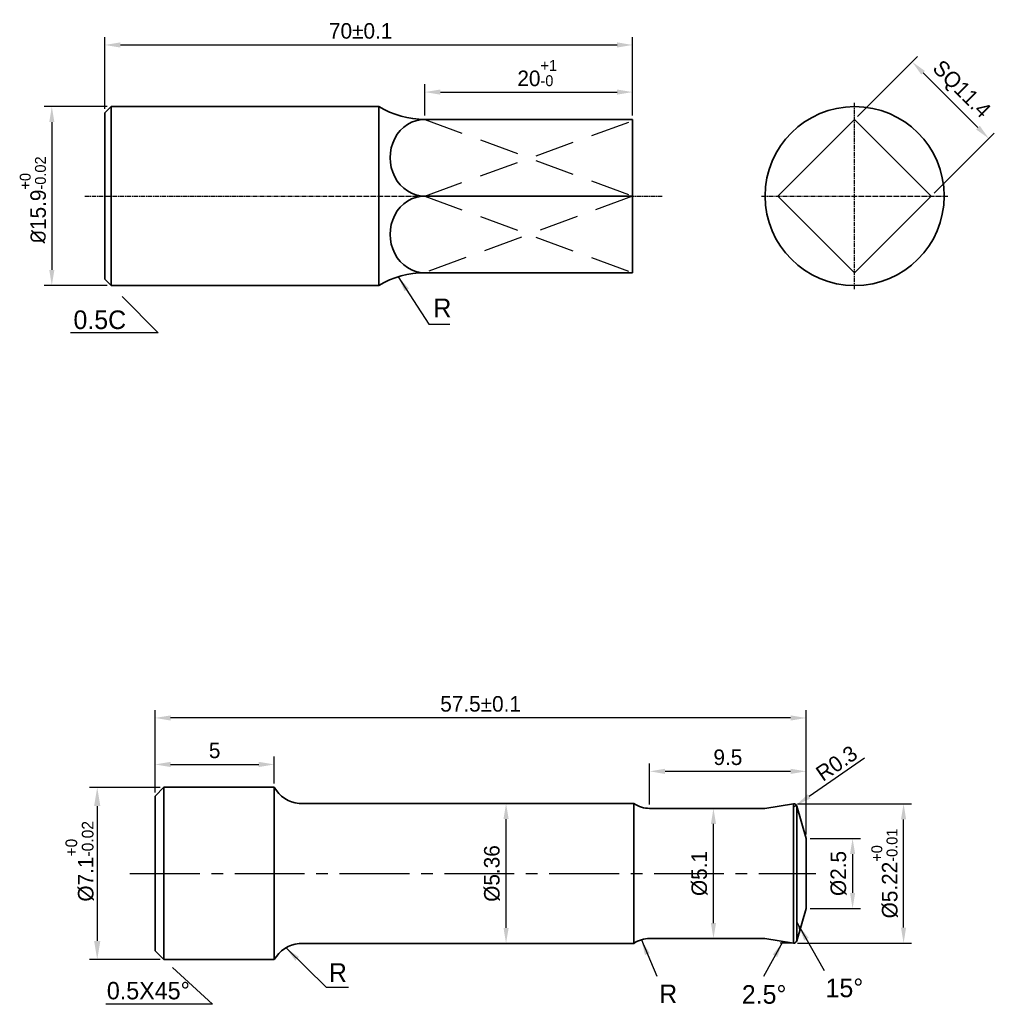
# Model space of a CAD drawing. Header units: millimetres. Extents: x 803 to 2752, y -982 to 289.
# Tile 18 of 22: x 1922 to 2079, y -303 to -144. Entities that reach past the tile are written whole.
import ezdxf

# ---------------------------------------------------------------- set-up
doc = ezdxf.new("R2010")
doc.units = ezdxf.units.MM
doc.linetypes.add('CENTER2', pattern=[1.125, 0.75, -0.125, 0.125, -0.125])
doc.linetypes.add('DASHED2', pattern=[9.525, 6.35, -3.175])
for name, color, linetype, lineweight in [('Layer1', 7, 'Continuous', 35), ('中心线', 1, 'CENTER2', 25), ('标注线', 3, 'Continuous', 30), ('粗实线', 7, 'Continuous', 35), ('虚线', 202, 'DASHED2', 30)]:
    doc.layers.add(name, color=color, linetype=linetype, lineweight=lineweight)
doc.dimstyles.new('ISO-25', dxfattribs={"dimtxt": 2.5, "dimasz": 2.5, "dimexe": 1.25, "dimexo": 0.625, "dimtad": 1, "dimdsep": 46, "dimtxsty": 'Standard', "dimcen": 2.5, "dimadec": 0, "dimazin": 0, "dimtfac": 1, "dimtmove": 0, "dimatfit": 3, "dimfxl": 1, "dimarcsym": 0})
doc.dimstyles.new('ISO-25$0', dxfattribs={"dimtxt": 2.5, "dimasz": 2.5, "dimexe": 1.25, "dimexo": 0.625, "dimgap": 1, "dimtad": 1, "dimtoh": 1, "dimtxsty": 'Standard', "dimcen": 2.5, "dimadec": 0, "dimazin": 0, "dimtfac": 1, "dimtofl": 0, "dimtmove": 0, "dimatfit": 3, "dimfxl": 1, "dimarcsym": 0})

# ---------------------------------------------------------------- blocks, each defined once
blk = doc.blocks.new('*D167')
at = {"layer": 'Defpoints', "color": 0, "transparency": 16777216}
for p in [(2020.69, -155.72), (1987.26, -160.11), (2020.69, -160.11)]:
    blk.add_point(p, dxfattribs=at)
at = {"layer": '标注线', "color": 0, "lineweight": -2, "transparency": 16777216}
for p, q in [((1987.26, -159.49), (1987.26, -154.47)), ((2020.69, -159.49), (2020.69, -154.47)), ((1989.76, -155.72), (2018.19, -155.72))]:
    blk.add_line(p, q, dxfattribs=at)
at = {"layer": '标注线', "color": 0, "transparency": 16777216}
for points in [[(1989.76, -155.31), (1989.76, -156.14), (1987.26, -155.72)], [(2018.19, -155.31), (2018.19, -156.14), (2020.69, -155.72)]]:
    blk.add_solid(points, dxfattribs=at)
at = {"layer": '标注线', "color": 0, "transparency": 16777216, "insert": (2005.34, -152.68), "char_height": 2.5, "attachment_point": 5}
blk.add_mtext('20{\\H0.7x;\\S+1^ -0;}', dxfattribs=at)
blk = doc.blocks.new('*D181')
at = {"layer": 'Defpoints', "color": 0, "transparency": 16777216}
for p in [(1936.76, -158.05), (1927.22, -186.85), (1936.76, -186.85)]:
    blk.add_point(p, dxfattribs=at)
at = {"layer": '标注线', "color": 0, "lineweight": -2, "transparency": 16777216}
for p, q in [((1936.13, -158.05), (1925.97, -158.05)), ((1927.22, -160.55), (1927.22, -184.35)), ((1936.13, -186.85), (1925.97, -186.85))]:
    blk.add_line(p, q, dxfattribs=at)
at = {"layer": '标注线', "color": 0, "transparency": 16777216}
for points in [[(1926.81, -160.55), (1927.64, -160.55), (1927.22, -158.05)], [(1926.81, -184.35), (1927.64, -184.35), (1927.22, -186.85)]]:
    blk.add_solid(points, dxfattribs=at)
at = {"layer": '标注线', "color": 0, "transparency": 16777216, "insert": (1924.18, -173.08), "char_height": 2.5, "attachment_point": 5, "rotation": 90}
blk.add_mtext('{\\fISOCPEUR|b0|i0|c134|p34;%%C}15.9{\\H0.7x;\\S+0^ -0.02;}', dxfattribs=at)
blk = doc.blocks.new('*D168')
at = {"layer": 'Defpoints', "color": 0, "transparency": 16777216}
for p in [(2020.69, -148.14), (1935.76, -159.05), (2020.69, -160.11)]:
    blk.add_point(p, dxfattribs=at)
at = {"layer": '标注线', "color": 0, "lineweight": -2, "transparency": 16777216}
for p, q in [((1935.76, -158.42), (1935.76, -146.89)), ((2020.69, -159.49), (2020.69, -146.89)), ((1938.26, -148.14), (2018.19, -148.14))]:
    blk.add_line(p, q, dxfattribs=at)
at = {"layer": '标注线', "color": 0, "transparency": 16777216}
for points in [[(1938.26, -147.72), (1938.26, -148.56), (1935.76, -148.14)], [(2018.19, -147.72), (2018.19, -148.56), (2020.69, -148.14)]]:
    blk.add_solid(points, dxfattribs=at)
at = {"layer": '标注线', "color": 0, "transparency": 16777216, "insert": (1976.93, -145.89), "char_height": 2.5, "attachment_point": 5}
blk.add_mtext('70%%P0.1', dxfattribs=at)
blk = doc.blocks.new('*D182')
at = {"layer": 'Defpoints', "color": 0, "transparency": 16777216}
for p in [(2065.69, -150.86), (2056.44, -160.11), (2068.77, -172.45)]:
    blk.add_point(p, dxfattribs=at)
at = {"layer": '标注线', "color": 0, "lineweight": -2, "transparency": 16777216}
for p, q in [((2056.88, -159.67), (2066.57, -149.97)), ((2076.26, -161.43), (2067.46, -152.62)), ((2069.22, -172.01), (2078.91, -162.31))]:
    blk.add_line(p, q, dxfattribs=at)
at = {"layer": '标注线', "color": 0, "transparency": 16777216}
for points in [[(2067.75, -152.33), (2067.16, -152.92), (2065.69, -150.86)], [(2076.56, -161.13), (2075.97, -161.72), (2078.03, -163.2)]]:
    blk.add_solid(points, dxfattribs=at)
at = {"layer": '标注线', "color": 0, "transparency": 16777216, "insert": (2073.45, -155.44), "char_height": 2.5, "attachment_point": 5, "rotation": 315}
blk.add_mtext('SQ11.4', dxfattribs=at)
blk = doc.blocks.new('*D232')
at = {"layer": 'Defpoints', "color": 0, "transparency": 16777216}
for p in [(1943.83, -256.44), (1943.83, -269.05), (2048.63, -275.84)]:
    blk.add_point(p, dxfattribs=at)
at = {"layer": '标注线', "color": 0, "lineweight": -2, "transparency": 16777216}
for p, q in [((1943.83, -268.42), (1943.83, -255.19)), ((2046.13, -256.44), (1946.33, -256.44)), ((2048.63, -275.22), (2048.63, -255.19))]:
    blk.add_line(p, q, dxfattribs=at)
at = {"layer": '标注线', "color": 0, "transparency": 16777216}
for points in [[(1946.33, -256.03), (1946.33, -256.86), (1943.83, -256.44)], [(2046.13, -256.03), (2046.13, -256.86), (2048.63, -256.44)]]:
    blk.add_solid(points, dxfattribs=at)
at = {"layer": '标注线', "color": 0, "transparency": 16777216, "insert": (1996.23, -254.19), "char_height": 2.5, "attachment_point": 5}
blk.add_mtext('57.5%%P0.1', dxfattribs=at)
blk = doc.blocks.new('*D233')
at = {"layer": 'Defpoints', "color": 0, "transparency": 16777216}
for p in [(1945.27, -267.61), (1934.53, -295.33), (1945.27, -295.33)]:
    blk.add_point(p, dxfattribs=at)
at = {"layer": '标注线', "color": 0, "lineweight": -2, "transparency": 16777216}
for p, q in [((1944.65, -267.61), (1933.28, -267.61)), ((1934.53, -270.61), (1934.53, -292.33)), ((1944.65, -295.33), (1933.28, -295.33))]:
    blk.add_line(p, q, dxfattribs=at)
at = {"layer": '标注线', "color": 0, "transparency": 16777216}
for points in [[(1934.03, -270.61), (1935.03, -270.61), (1934.53, -267.61)], [(1934.03, -292.33), (1935.03, -292.33), (1934.53, -295.33)]]:
    blk.add_solid(points, dxfattribs=at)
at = {"layer": '标注线', "color": 0, "transparency": 16777216, "insert": (1931.72, -279.51), "char_height": 2.5, "attachment_point": 5, "rotation": 90}
blk.add_mtext('%%C7.1{\\H0.75x;\\S+0^ -0.02;}', dxfattribs=at)
blk = doc.blocks.new('*D234')
at = {"layer": 'Defpoints', "color": 0, "transparency": 16777216}
for p in [(2046.63, -270.26), (2064.31, -270.26), (2046.63, -292.68)]:
    blk.add_point(p, dxfattribs=at)
at = {"layer": '标注线', "color": 0, "lineweight": -2, "transparency": 16777216}
for p, q in [((2047.26, -270.26), (2065.56, -270.26)), ((2064.31, -290.18), (2064.31, -272.76)), ((2047.26, -292.68), (2065.56, -292.68))]:
    blk.add_line(p, q, dxfattribs=at)
at = {"layer": '标注线', "color": 0, "transparency": 16777216}
for points in [[(2063.89, -272.76), (2064.72, -272.76), (2064.31, -270.26)], [(2063.89, -290.18), (2064.72, -290.18), (2064.31, -292.68)]]:
    blk.add_solid(points, dxfattribs=at)
at = {"layer": '标注线', "color": 0, "transparency": 16777216, "insert": (2061.27, -281.47), "char_height": 2.5, "attachment_point": 5, "rotation": 90}
blk.add_mtext('%%C5.22{\\H0.7x;\\S+0^ -0.01;}', dxfattribs=at)
blk = doc.blocks.new('*D235')
at = {"layer": 'Defpoints', "color": 0, "transparency": 16777216}
for p in [(2048.63, -275.84), (2048.63, -287.1), (2056.1, -287.1)]:
    blk.add_point(p, dxfattribs=at)
at = {"layer": '标注线', "color": 0, "lineweight": -2, "transparency": 16777216}
for p, q in [((2049.25, -275.84), (2057.35, -275.84)), ((2056.1, -278.34), (2056.1, -284.6)), ((2049.25, -287.1), (2057.35, -287.1))]:
    blk.add_line(p, q, dxfattribs=at)
at = {"layer": '标注线', "color": 0, "transparency": 16777216}
for points in [[(2055.69, -278.34), (2056.52, -278.34), (2056.1, -275.84)], [(2055.69, -284.6), (2056.52, -284.6), (2056.1, -287.1)]]:
    blk.add_solid(points, dxfattribs=at)
at = {"layer": '标注线', "color": 0, "transparency": 16777216, "insert": (2053.85, -281.47), "char_height": 2.5, "attachment_point": 5, "rotation": 90}
blk.add_mtext('%%C2.5', dxfattribs=at)
blk = doc.blocks.new('*D236')
at = {"layer": 'Defpoints', "color": 0, "transparency": 16777216}
for p in [(2033.71, -270.99), (2034.85, -270.99), (2032.74, -291.94)]:
    blk.add_point(p, dxfattribs=at)
at = {"layer": '标注线', "color": 0, "lineweight": -2, "transparency": 16777216}
for p, q in [((2034.22, -270.99), (2032.46, -270.99)), ((2033.71, -289.44), (2033.71, -273.49)), ((2033.37, -291.94), (2034.96, -291.94))]:
    blk.add_line(p, q, dxfattribs=at)
at = {"layer": '标注线', "color": 0, "transparency": 16777216}
for points in [[(2033.3, -273.49), (2034.13, -273.49), (2033.71, -270.99)], [(2033.3, -289.44), (2034.13, -289.44), (2033.71, -291.94)]]:
    blk.add_solid(points, dxfattribs=at)
at = {"layer": '标注线', "color": 0, "transparency": 16777216, "insert": (2031.46, -281.47), "char_height": 2.5, "attachment_point": 5, "rotation": 90}
blk.add_mtext('%%C5.1', dxfattribs=at)
blk = doc.blocks.new('*D237')
at = {"layer": 'Defpoints', "color": 0, "transparency": 16777216}
for p in [(1963.03, -263.92), (1963.03, -267.61), (1943.83, -269.05)]:
    blk.add_point(p, dxfattribs=at)
at = {"layer": '标注线', "color": 0, "lineweight": -2, "transparency": 16777216}
for p, q in [((1943.83, -268.42), (1943.83, -262.67)), ((1963.03, -266.98), (1963.03, -262.67)), ((1946.33, -263.92), (1960.53, -263.92))]:
    blk.add_line(p, q, dxfattribs=at)
at = {"layer": '标注线', "color": 0, "transparency": 16777216}
for points in [[(1946.33, -263.51), (1946.33, -264.34), (1943.83, -263.92)], [(1960.53, -263.51), (1960.53, -264.34), (1963.03, -263.92)]]:
    blk.add_solid(points, dxfattribs=at)
at = {"layer": '标注线', "color": 0, "transparency": 16777216, "insert": (1953.43, -261.67), "char_height": 2.5, "attachment_point": 5}
blk.add_mtext('5', dxfattribs=at)
blk = doc.blocks.new('*D238')
at = {"layer": 'Defpoints', "color": 0, "transparency": 16777216}
for p in [(2048.63, -265.03), (2023.42, -270.99), (2048.63, -275.84)]:
    blk.add_point(p, dxfattribs=at)
at = {"layer": '标注线', "color": 0, "lineweight": -2, "transparency": 16777216}
for p, q in [((2023.42, -270.37), (2023.42, -263.78)), ((2048.63, -275.22), (2048.63, -263.78)), ((2025.92, -265.03), (2046.13, -265.03))]:
    blk.add_line(p, q, dxfattribs=at)
at = {"layer": '标注线', "color": 0, "transparency": 16777216}
for points in [[(2025.92, -264.62), (2025.92, -265.45), (2023.42, -265.03)], [(2046.13, -264.62), (2046.13, -265.45), (2048.63, -265.03)]]:
    blk.add_solid(points, dxfattribs=at)
at = {"layer": '标注线', "color": 0, "transparency": 16777216, "insert": (2036.03, -262.78), "char_height": 2.5, "attachment_point": 5}
blk.add_mtext('9.5', dxfattribs=at)
blk = doc.blocks.new('*D239')
at = {"layer": 'Defpoints', "color": 0, "transparency": 16777216}
for p in [(2046.63, -270.76), (2047.04, -270.47)]:
    blk.add_point(p, dxfattribs=at)
at = {"layer": '标注线', "color": 0, "lineweight": -2, "transparency": 16777216}
for p, q in [((2058.04, -262.93), (2049.11, -269.06)), ((2046.63, -270.76), (2047.04, -270.47))]:
    blk.add_line(p, q, dxfattribs=at)
at = {"layer": '标注线', "color": 0, "transparency": 16777216}
blk.add_solid([(2048.87, -268.72), (2049.34, -269.4), (2047.04, -270.47)], dxfattribs=at)
at = {"layer": '标注线', "color": 0, "transparency": 16777216, "insert": (2053.54, -263.74), "char_height": 2.5, "attachment_point": 5, "rotation": 34.4561}
blk.add_mtext('R0.3', dxfattribs=at)
blk = doc.blocks.new('*D240')
at = {"layer": 'Defpoints', "color": 0, "transparency": 16777216}
for p in [(2000.33, -270.21), (2000.44, -270.21), (2000.69, -292.72)]:
    blk.add_point(p, dxfattribs=at)
at = {"layer": '标注线', "color": 0, "lineweight": -2, "transparency": 16777216}
for p, q in [((1999.81, -270.21), (1999.08, -270.21)), ((2000.33, -290.22), (2000.33, -272.71)), ((2000.07, -292.72), (1999.08, -292.72))]:
    blk.add_line(p, q, dxfattribs=at)
at = {"layer": '标注线', "color": 0, "transparency": 16777216}
for points in [[(1999.92, -272.71), (2000.75, -272.71), (2000.33, -270.21)], [(1999.92, -290.22), (2000.75, -290.22), (2000.33, -292.72)]]:
    blk.add_solid(points, dxfattribs=at)
at = {"layer": '标注线', "color": 0, "transparency": 16777216, "insert": (1998.08, -281.47), "char_height": 2.5, "attachment_point": 5, "rotation": 90}
blk.add_mtext('%%C5.36', dxfattribs=at)

msp = doc.modelspace()

# ---------------------------------------------------------------- linework, layer by layer
at = {"layer": 'Layer1', "ltscale": 2}
for p, q in [((1943.8332, -269.0457), (1945.2732, -267.6057)), ((1945.2732, -267.6057), (1945.2732, -281.4689)), ((1963.0319, -267.6057), (1945.2732, -267.6057)), ((1943.8332, -269.0457), (1943.8332, -293.8921)), ((1943.8332, -293.8921), (1943.8332, -269.0457)), ((2020.8993, -270.2135), (1967.0201, -270.2135)), ((2020.8993, -270.2135), (2020.8993, -292.7243)), ((2046.5782, -270.259), (2042.0044, -270.9946)), ((2046.5782, -292.6788), (2046.5782, -270.259)), ((2047.1126, -270.6167), (2048.6288, -275.8412)), ((2047.1126, -270.6167), (2047.1126, -292.3211)), ((2042.0044, -270.9946), (2023.425, -270.9946)), ((1945.2732, -295.3321), (1945.2732, -281.5784)), ((2047.1126, -292.3211), (2048.6288, -287.0966)), ((2020.8993, -292.7243), (1967.0201, -292.7243)), ((2042.0044, -291.9432), (2023.425, -291.9432)), ((2046.5782, -292.6788), (2042.0044, -291.9432)), ((1943.8332, -293.8921), (1945.2732, -295.3321)), ((1963.0319, -295.3321), (1945.2732, -295.3321))]:
    msp.add_line(p, q, dxfattribs=at)
for centre, radius, start, end in [((2023.425, -266.5206), 4.474, 235.63092, 270), ((2046.6324, -270.7561), 0.5, 16.18262, 96.222866), ((2023.425, -296.4172), 4.474, 90, 124.36908), ((2046.6324, -292.1817), 0.5, 263.777134, 343.81738)]:
    msp.add_arc(centre, radius, start, end, dxfattribs=at)
at = {"layer": '中心线', "linetype": 'CENTER2'}
for p, q in [((2056.4352, -187.4504), (2056.4352, -157.4504)), ((1932.5104, -172.4504), (2025.4455, -172.4504)), ((2041.4352, -172.4504), (2071.4352, -172.4504))]:
    msp.add_line(p, q, dxfattribs=at)
at = {"layer": '中心线', "ltscale": 15}
msp.add_line((1939.7812, -281.4689), (2050.2066, -281.4689), dxfattribs=at)
at = {"layer": '标注线'}
for p, q in [((2020.6867, -172.4504), (2020.6867, -172.4504)), ((1938.5308, -188.6248), (1944.356, -194.4499)), ((1944.356, -194.4499), (1930.2117, -194.4499)), ((2046.5782, -292.6788), (2044.4294, -292.6788))]:
    msp.add_line(p, q, dxfattribs=at)
at = {"layer": '标注线', "ltscale": 2}
for p, q in [((1946.6428, -296.5928), (1953.0852, -302.5226)), ((1953.0852, -302.5226), (1935.9389, -302.5226))]:
    msp.add_line(p, q, dxfattribs=at)
at = {"layer": '标注线'}
for centre, radius, start, end in [((2043.9695, -291.0598), 3.6654, 6.973028, 30.960954), ((2045.1984, -292.8581), 0.4912, 117.10836, 158.588639)]:
    msp.add_arc(centre, radius, start, end, dxfattribs=at)
at = {"layer": '粗实线'}
for p, q in [((1936.7582, -158.0487), (1935.7582, -159.0487)), ((1936.7582, -158.0487), (1979.8677, -158.0487)), ((1936.7582, -158.0487), (1936.7582, -172.4504)), ((1979.8677, -158.0487), (1979.8677, -186.8521)), ((1935.7582, -172.4504), (1935.7582, -159.0487)), ((1987.2591, -160.1118), (2020.6867, -160.1118)), ((2020.6867, -160.1118), (2020.6867, -172.4504)), ((1935.7582, -172.4504), (1935.7582, -185.8521)), ((1936.7582, -186.8521), (1936.7582, -172.4504)), ((1987.2591, -172.4504), (2020.6867, -172.4504)), ((2020.6867, -184.789), (2020.6867, -172.4504)), ((1987.2591, -184.789), (2020.6867, -184.789)), ((1936.7582, -186.8521), (1935.7582, -185.8521)), ((1936.7582, -186.8521), (1979.8677, -186.8521)), ((1963.0319, -267.6057), (1963.0319, -281.4689)), ((2048.6288, -275.8412), (2048.6288, -281.4689)), ((1963.0319, -295.3321), (1963.0319, -281.4689)), ((2048.6288, -287.0966), (2048.6288, -281.4689))]:
    msp.add_line(p, q, dxfattribs=at)
msp.add_lwpolyline([(2056.4352, -160.1118), (2044.0966, -172.4504), (2056.4352, -184.789), (2068.7737, -172.4504)], close=True, dxfattribs=at)
msp.add_circle((2056.4352, -172.4504), 14.4017, dxfattribs=at)
for centre, radius, start, end in [((1987.2591, -145.8405), 14.2714, 238.807706, 270), ((1987.2591, -199.0603), 14.2714, 90, 121.192294), ((1967.5043, -265.1194), 5.117, 209.069776, 264.570137), ((1967.5043, -297.8183), 5.117, 95.429863, 150.930224)]:
    msp.add_arc(centre, radius, start, end, dxfattribs=at)
msp.add_ellipse((1987.2591, -166.2811), major_axis=(0, -6.1693), ratio=0.90653668, start_param=3.14159265, end_param=6.28318531, dxfattribs=at)
at = {"layer": '粗实线', "extrusion": (0, 0, -1)}
msp.add_ellipse((1987.2591, -178.6197), major_axis=(0, 6.1693), ratio=0.90653668, start_param=3.14159265, end_param=6.28318531, dxfattribs=at)
at = {"layer": '虚线'}
for p, q in [((1987.2591, -172.4504), (2021.3117, -160.1118)), ((1987.2591, -160.1118), (2020.6867, -172.4504)), ((2020.6867, -172.4504), (1987.2591, -184.789)), ((1987.2591, -172.4504), (2020.6867, -184.789))]:
    msp.add_line(p, q, dxfattribs=at)

# ---------------------------------------------------------------- texts
at = {"layer": '标注线'}
for s, p in [('R', (1988.6331, -191.9543)), ('0.5C', (1930.7099, -193.8593)), ('R', (1971.8097, -298.9089))]:
    msp.add_text(s, height=3, dxfattribs=at).set_placement(p)
at = {"layer": '标注线', "ltscale": 2}
msp.add_text('0.5X45%%D', height=2.8, dxfattribs=at).set_placement((1936.0793, -301.7226))
at = {"layer": '标注线', "char_height": 3, "attachment_point": 1}
for s, width, insert in [('R', 2.961053, (2024.9802, -299.3367)), ('2.5%%D', 3.328958, (2038.2751, -299.4353)), ('15%%D', 5.168139, (2051.7507, -298.3796))]:
    msp.add_mtext_dynamic_manual_height_columns(s, width=width, gutter_width=15, heights=[0], dxfattribs=dict(at, insert=insert))

# ---------------------------------------------------------------- dimensions: what is measured, and where the dimension line sits
at = {"layer": '标注线'}
for base, p1, text, picture, middle in [((2020.6867, -148.1387), (1935.7582, -159.0487), '70%%P0.1', '*D168', (1976.9255, -148.1387)), ((2020.6867, -155.7236), (1987.2591, -160.1118), '20{\\H0.7x;\\S+1^ -0;}', '*D167', (2005.3393, -155.7236))]:
    dim = msp.add_linear_dim(base=base, p1=p1, p2=(2020.6867, -160.1118), text=text, dimstyle='ISO-25$0', dxfattribs=at)
    dim.commit()
    dim.dimension.update_dxf_attribs({"geometry": picture, "text_midpoint": middle, "dimtype": 160})
dim = msp.add_aligned_dim(p1=(2068.7737, -172.4504), p2=(2056.4352, -160.1118), distance=-13.0885, text='SQ11.4', dimstyle='ISO-25$0', override={"dimcen": 15}, dxfattribs=at)
dim.commit()
dim.dimension.update_dxf_attribs({"geometry": '*D182', "text_midpoint": (2073.4504, -155.4351)})
dim = msp.add_linear_dim(base=(1927.2231, -186.8521), p1=(1936.7582, -158.0487), p2=(1936.7582, -186.8521), angle=90, text='{\\fISOCPEUR|b0|i0|c134|p34;%%C}15.9{\\H0.7x;\\S+0^ -0.02;}', dimstyle='ISO-25$0', dxfattribs=at)
dim.commit()
dim.dimension.update_dxf_attribs({"geometry": '*D181', "text_midpoint": (1927.2231, -173.0825), "dimtype": 160})
for base, p1, p2, text, override, picture, middle in [((1943.8332, -256.4433), (2048.6288, -275.8412), (1943.8332, -269.0457), '57.5%%P0.1', {"dimcen": 10, "dimadec": 3}, '*D232', (1996.231, -254.1933)), ((1963.0319, -263.9238), (1943.8332, -269.0457), (1963.0319, -267.6057), '5', {"dimcen": 15, "dimadec": 3, "dimfxl": 1.25}, '*D237', (1953.4325, -261.6738)), ((2048.6288, -265.0345), (2023.425, -270.9946), (2048.6288, -275.8412), '9.5', {"dimcen": 15, "dimadec": 3, "dimfxl": 1.25}, '*D238', (2036.0269, -262.7845))]:
    dim = msp.add_linear_dim(base=base, p1=p1, p2=p2, text=text, dimstyle='ISO-25$0', override=override, dxfattribs=at)
    dim.commit()
    dim.dimension.update_dxf_attribs({"geometry": picture, "text_midpoint": middle})
dim = msp.add_radius_dim(center=(2046.6324, -270.7561), mpoint=(2047.0447, -270.4732), text='R0.3', dimstyle='ISO-25', override={"dimcen": 15, "dimadec": 3, "dimfxl": 1.25}, dxfattribs=at)
dim.commit()
dim.dimension.update_dxf_attribs({"geometry": '*D239', "text_midpoint": (2053.5424, -263.7409)})
dim = msp.add_linear_dim(base=(1934.5306, -295.3321), p1=(1945.2732, -267.6057), p2=(1945.2732, -295.3321), angle=90, text='%%C7.1{\\H0.75x;\\S+0^ -0.02;}', dimstyle='ISO-25$0', override={"dimasz": 3, "dimgap": 0.625, "dimtoh": 0, "dimdec": 3, "dimcen": 9.35, "dimtdec": 3, "dimtofl": 1}, dxfattribs=at)
dim.commit()
dim.dimension.update_dxf_attribs({"geometry": '*D233', "text_midpoint": (1934.5306, -279.512), "dimtype": 160})
for base, p1, p2, text, override, picture, middle in [((2000.3345, -270.2135), (2000.6913, -292.7243), (2000.4365, -270.2135), '%%C5.36', {"dimcen": 15, "dimadec": 3, "dimfxl": 1.25}, '*D240', (1998.0845, -281.4689)), ((2064.3077, -270.2561), (2046.6324, -292.6817), (2046.6324, -270.2561), '%%C5.22{\\H0.7x;\\S+0^ -0.01;}', {"dimcen": 21, "dimadec": 3}, '*D234', (2061.266, -281.4689)), ((2033.713, -270.9946), (2032.7428, -291.9432), (2034.8478, -270.9946), '%%C5.1', {"dimcen": 15, "dimadec": 3, "dimfxl": 1.25}, '*D236', (2031.463, -281.4689)), ((2056.1029, -287.0966), (2048.6288, -275.8412), (2048.6288, -287.0966), '%%C2.5', {"dimcen": 21, "dimadec": 3, "dimfxl": 1.25}, '*D235', (2053.8529, -281.4689))]:
    dim = msp.add_linear_dim(base=base, p1=p1, p2=p2, angle=90, text=text, dimstyle='ISO-25$0', override=override, dxfattribs=at)
    dim.commit()
    dim.dimension.update_dxf_attribs({"geometry": picture, "text_midpoint": middle})

# ---------------------------------------------------------------- leaders
for points, override in [([(1982.9805, -185.4454), (1987.9096, -193.0743), (1991.2682, -193.0743)], {"dimgap": 0.625, "dimtad": 0}), ([(2047.4359, -289.8685), (2051.5388, -297.0898)], {"dimgap": 0.625, "dimtad": 0, "dimcen": 15, "dimadec": 3, "dimfxl": 1.25}), ([(2022.1031, -292.1429), (2024.57, -298.0073)], {"dimgap": 0.625, "dimtad": 0, "dimcen": 15, "dimadec": 3, "dimfxl": 1.25}), ([(2044.8342, -292.5285), (2041.784, -298.0337)], {"dimgap": 0.625, "dimtad": 0, "dimcen": 15, "dimadec": 3, "dimfxl": 1.25}), ([(1964.9149, -293.4586), (1971.3993, -299.7722), (1974.9769, -299.7722)], {"dimgap": 0.625, "dimtad": 0})]:
    msp.add_leader(points, dimstyle='ISO-25', override=override, dxfattribs=at)

doc.saveas('drawing.dxf')
